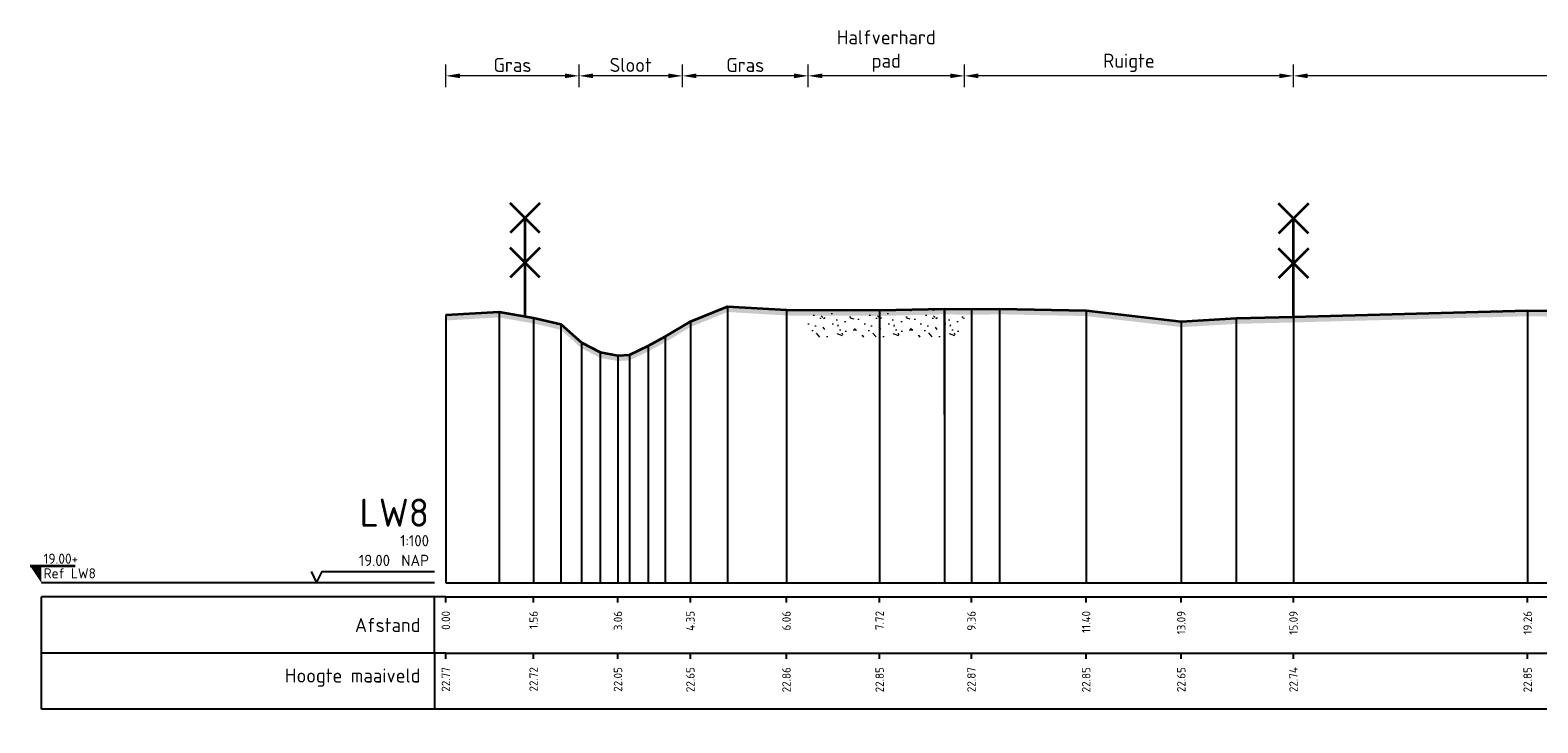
# Model space of a CAD drawing. Header units: metres. Extents: x 173015 to 189682, y 346605 to 348504.
# Tile 126 of 212: x 188872 to 188899, y 348234 to 348246. Entities that reach past the tile are written whole.
import ezdxf
from ezdxf.enums import TextEntityAlignment as Align

# ---------------------------------------------------------------- set-up
doc = ezdxf.new("R2010")
doc.units = ezdxf.units.M
doc.header["$PDMODE"] = 35
doc.header["$PDSIZE"] = 0.075
for name, color, linetype, lineweight in [('B-ME-VH-VERHARDING_HALFVERHARDING-AD', 7, 'Continuous', 18), ('B-XX-IE-TERREINAFSCHEIDING_KUNSTMATIG_RASTERHEKWERK-BESTAAND-AD', 252, 'Continuous', 35), ('X-ME-AL-PROFIEL_HUIDIG MAAIVELD-GD', 252, 'Continuous', 0), ('X-XX-AL-DETAIL1-M-B', 252, 'Continuous', 18), ('X-XX-AL-DWARSPROFIEL_PROFIELLIJN MAAIVELD-GD', 8, 'Continuous', 35)]:
    doc.layers.add(name, color=color, linetype=linetype, lineweight=lineweight)
doc.layers.add('N-WE-OG-HULPLIJN-G', color=50, linetype='Continuous', lineweight=35, plot=False)
doc.layers.add('X-ME-AL-PROFIELRASTER-S', color=7, linetype='Continuous')
doc.styles.add('NLCS-ISO', font='NLCS-ISO.ttf', dxfattribs={"height": 1.8})
doc.styles.add('NLCS-ISO-ANNOTATIVE-T18', font='NLCS-ISO.ttf', dxfattribs={"height": 1.8})
doc.styles.add('NLCS-ISO-M100-T25', font='NLCS-ISO.ttf', dxfattribs={"height": 0.25})
doc.dimstyles.new('NLCS-M100-T25-PIJL_L3_H2', dxfattribs={"dimscale": 0.1, "dimtxt": 2.5, "dimasz": 2.5, "dimexe": 2, "dimexo": 2, "dimgap": 0.7, "dimtad": 1, "dimdec": 3, "dimzin": 0, "dimdsep": 46, "dimtxsty": 'NLCS-ISO-M100-T25', "dimcen": 0, "dimdle": 2, "dimclrd": 256, "dimclre": 256, "dimclrt": 256, "dimazin": 0, "dimtfac": 1, "dimtdec": 3, "dimtofl": 0, "dimtmove": 0, "dimatfit": 3, "dimfxl": 2, "dimfxlon": 1, "dimtfillclr": 256, "dimtolj": 1, "dimtzin": 0, "dimlwd": -1, "dimlwe": -1, "dimarcsym": 0})

# ---------------------------------------------------------------- blocks, each defined once
blk = doc.blocks.new('SAL-PROFIELRASTER-D')
at = {"color": 0, "linetype": 'ByBlock', "lineweight": -2, "flags": 128}
for points in [[(-2, 0), (-72, 0)], [(-24, 2), (-23, 0), (-22, 2), (-2, 2)], [(-72, -12.5), (-72, -2.5)], [(0, -2.5), (-72, -2.5)], [(-2, -12.5), (-2, -2.5)], [(0, -12.5), (-72, -12.5)]]:
    blk.add_lwpolyline(points, dxfattribs=at)
at = {"color": 0, "linetype": 'ByBlock', "lineweight": -2, "style": 'NLCS-ISO-ANNOTATIVE-T18'}
blk.add_text('NAP', height=2, dxfattribs=at).set_placement((-3, 3), align=Align.RIGHT)
blk.add_text('Afstand', height=2.5, dxfattribs=at).set_placement((-4.5, -7.5), align=Align.MIDDLE_RIGHT)
for tag, height, p in [('PROFIELNR', 5, (-3, 10)), ('SCHAAL', 2, (-3, 6.5)), ('NAP', 2, (-9.94, 3))]:
    blk.add_attdef(tag, text='', height=height, dxfattribs=at).set_placement(p, align=Align.RIGHT)
blk = doc.blocks.new('SAL-PROFIELRASTER_BALK_EIND1-D')
at = {"color": 0, "linetype": 'ByBlock', "lineweight": -2, "flags": 128}
for points in [[(0, 0), (1, 0)], [(0, -2.5), (1, -2.5)], [(0, -12.5), (1, -12.5)]]:
    blk.add_lwpolyline(points, dxfattribs=at)
blk = doc.blocks.new('SAL-PROFIELRASTER_BALK-D')
at = {"color": 0, "linetype": 'ByBlock', "lineweight": -2}
for p, q in [((-72, -12.5), (-72, -2.5)), ((-2, -2.5), (-2, -12.5)), ((0, -12.5), (-72, -12.5))]:
    blk.add_line(p, q, dxfattribs=at)
at = {"color": 0, "linetype": 'ByBlock', "lineweight": -2, "style": 'NLCS-ISO-ANNOTATIVE-T18'}
for tag, height, p in [('TITEL1', 2.5, (-4.5, -6.5)), ('TITEL2', 1.5, (-4.5, -9.5))]:
    blk.add_attdef(tag, text='', height=height, dxfattribs=at).set_placement(p, align=Align.MIDDLE_RIGHT)
blk = doc.blocks.new('SAL-PROFIELRASTER_BALK_EIND2-D')
at = {"color": 0, "linetype": 'ByBlock', "lineweight": -2}
blk.add_line((1, -12.5), (0, -12.5), dxfattribs=at)
blk = doc.blocks.new('SAL-PROFIELRASTER_BALK_DATA-D')
at = {"color": 0, "linetype": 'ByBlock', "lineweight": -2}
blk.add_lwpolyline([(0, -3.5), (0, -2.5)], dxfattribs=at)
at = {"color": 0, "linetype": 'ByBlock', "lineweight": -2, "style": 'NLCS-ISO-ANNOTATIVE-T18'}
blk.add_attdef('GETAL', text='', height=1.5, rotation=90, dxfattribs=at).set_placement((0.75, -5), align=Align.RIGHT)
blk = doc.blocks.new('*D112')
at = {"layer": 'Defpoints', "color": 0, "transparency": 16777216}
for p in [(188879.757, 348245.06), (188879.757, 348233.541), (188882.127, 348233.541)]:
    blk.add_point(p, dxfattribs=at)
at = {"layer": 'X-XX-AL-DETAIL1-M-B', "transparency": 16777216}
for p, q in [((188879.757, 348244.86), (188879.757, 348245.26)), ((188882.127, 348244.86), (188882.127, 348245.26)), ((188881.877, 348245.06), (188880.007, 348245.06))]:
    blk.add_line(p, q, dxfattribs=at)
for points in [[(188880.007, 348245.102), (188880.007, 348245.019), (188879.757, 348245.06)], [(188881.877, 348245.102), (188881.877, 348245.019), (188882.127, 348245.06)]]:
    blk.add_solid(points, dxfattribs=at)
at = {"layer": 'X-XX-AL-DETAIL1-M-B', "transparency": 16777216, "insert": (188880.942, 348245.255), "char_height": 0.25, "attachment_point": 5, "style": 'NLCS-ISO-M100-T25'}
blk.add_mtext('\\A1;Gras', dxfattribs=at)
blk = doc.blocks.new('*D113')
at = {"layer": 'Defpoints', "color": 0, "transparency": 16777216}
for p in [(188882.127, 348245.06), (188882.127, 348233.541), (188883.967, 348233.541)]:
    blk.add_point(p, dxfattribs=at)
at = {"layer": 'X-XX-AL-DETAIL1-M-B', "transparency": 16777216}
for p, q in [((188882.127, 348244.86), (188882.127, 348245.26)), ((188883.967, 348244.86), (188883.967, 348245.26)), ((188883.717, 348245.06), (188882.377, 348245.06))]:
    blk.add_line(p, q, dxfattribs=at)
for points in [[(188882.377, 348245.102), (188882.377, 348245.019), (188882.127, 348245.06)], [(188883.717, 348245.102), (188883.717, 348245.019), (188883.967, 348245.06)]]:
    blk.add_solid(points, dxfattribs=at)
at = {"layer": 'X-XX-AL-DETAIL1-M-B', "transparency": 16777216, "insert": (188883.047, 348245.255), "char_height": 0.25, "attachment_point": 5, "style": 'NLCS-ISO-M100-T25'}
blk.add_mtext('\\A1;Sloot', dxfattribs=at)
blk = doc.blocks.new('*D114')
at = {"layer": 'Defpoints', "color": 0, "transparency": 16777216}
for p in [(188883.967, 348245.06), (188883.967, 348233.541), (188886.207, 348233.541)]:
    blk.add_point(p, dxfattribs=at)
at = {"layer": 'X-XX-AL-DETAIL1-M-B', "transparency": 16777216}
for p, q in [((188883.967, 348244.86), (188883.967, 348245.26)), ((188886.207, 348244.86), (188886.207, 348245.26)), ((188885.957, 348245.06), (188884.217, 348245.06))]:
    blk.add_line(p, q, dxfattribs=at)
for points in [[(188884.217, 348245.102), (188884.217, 348245.019), (188883.967, 348245.06)], [(188885.957, 348245.102), (188885.957, 348245.019), (188886.207, 348245.06)]]:
    blk.add_solid(points, dxfattribs=at)
at = {"layer": 'X-XX-AL-DETAIL1-M-B', "transparency": 16777216, "insert": (188885.087, 348245.255), "char_height": 0.25, "attachment_point": 5, "style": 'NLCS-ISO-M100-T25'}
blk.add_mtext('\\A1;Gras', dxfattribs=at)
blk = doc.blocks.new('*D115')
at = {"layer": 'Defpoints', "color": 0, "transparency": 16777216}
for p in [(188886.207, 348245.06), (188886.207, 348233.541), (188888.987, 348233.541)]:
    blk.add_point(p, dxfattribs=at)
at = {"layer": 'X-XX-AL-DETAIL1-M-B', "transparency": 16777216}
for p, q in [((188886.207, 348244.86), (188886.207, 348245.26)), ((188888.987, 348244.86), (188888.987, 348245.26)), ((188888.737, 348245.06), (188886.457, 348245.06))]:
    blk.add_line(p, q, dxfattribs=at)
for points in [[(188886.457, 348245.102), (188886.457, 348245.019), (188886.207, 348245.06)], [(188888.737, 348245.102), (188888.737, 348245.019), (188888.987, 348245.06)]]:
    blk.add_solid(points, dxfattribs=at)
at = {"layer": 'X-XX-AL-DETAIL1-M-B', "transparency": 16777216, "insert": (188887.597, 348245.501), "char_height": 0.25, "attachment_point": 5, "style": 'NLCS-ISO-M100-T25'}
blk.add_mtext('\\A1;Halfverhard\\Ppad', dxfattribs=at)
blk = doc.blocks.new('*D116')
at = {"layer": 'Defpoints', "color": 0, "transparency": 16777216}
for p in [(188888.987, 348245.06), (188888.987, 348233.541), (188894.846, 348233.541)]:
    blk.add_point(p, dxfattribs=at)
at = {"layer": 'X-XX-AL-DETAIL1-M-B', "transparency": 16777216}
for p, q in [((188888.987, 348244.86), (188888.987, 348245.26)), ((188894.846, 348244.86), (188894.846, 348245.26)), ((188894.596, 348245.06), (188889.237, 348245.06))]:
    blk.add_line(p, q, dxfattribs=at)
for points in [[(188889.237, 348245.102), (188889.237, 348245.019), (188888.987, 348245.06)], [(188894.596, 348245.102), (188894.596, 348245.019), (188894.846, 348245.06)]]:
    blk.add_solid(points, dxfattribs=at)
at = {"layer": 'X-XX-AL-DETAIL1-M-B', "transparency": 16777216, "insert": (188891.916, 348245.293), "char_height": 0.25, "attachment_point": 5, "style": 'NLCS-ISO-M100-T25'}
blk.add_mtext('\\A1;Ruigte', dxfattribs=at)
blk = doc.blocks.new('*D117')
at = {"layer": 'Defpoints', "color": 0, "transparency": 16777216}
for p in [(188894.846, 348245.06), (188894.846, 348233.541), (188954.907, 348233.541)]:
    blk.add_point(p, dxfattribs=at)
at = {"layer": 'X-XX-AL-DETAIL1-M-B', "transparency": 16777216}
for p, q in [((188894.846, 348244.86), (188894.846, 348245.26)), ((188954.907, 348244.86), (188954.907, 348245.26)), ((188954.657, 348245.06), (188895.096, 348245.06))]:
    blk.add_line(p, q, dxfattribs=at)
for points in [[(188895.096, 348245.102), (188895.096, 348245.019), (188894.846, 348245.06)], [(188954.657, 348245.102), (188954.657, 348245.019), (188954.907, 348245.06)]]:
    blk.add_solid(points, dxfattribs=at)
at = {"layer": 'X-XX-AL-DETAIL1-M-B', "transparency": 16777216, "insert": (188924.876, 348245.255), "char_height": 0.25, "attachment_point": 5, "style": 'NLCS-ISO-M100-T25', "bg_fill": 3, "box_fill_scale": 1.1, "bg_fill_color": 256, "bg_fill_true_color": 13158600, "bg_fill_transparency": 0}
blk.add_mtext('\\A1;Gras', dxfattribs=at)
blk = doc.blocks.new('raster-t')
at = {"color": 0, "lineweight": -2}
for points in [[(0.53, 2.97), (-0.53, 4.03)], [(0.53, 4.03), (-0.53, 2.97)], [(0, 0), (0, 3.5)], [(0.53, 1.378), (-0.53, 2.439)], [(0.53, 2.439), (-0.53, 1.378)]]:
    blk.add_lwpolyline(points, dxfattribs=at)
blk = doc.blocks.new('SAL-PEILMAAT_INFRACAD_R01-SOD')
blk.add_line((-2, 3), (6, 3))
blk.add_solid([(-2, 3), (0, 3), (0, 0)])
at = {"style": 'NLCS-ISO'}
for tag, p in [('...', (0.4, 3.4)), ('REF', (0.4, 0.8))]:
    blk.add_attdef(tag, p, '', height=1.8, dxfattribs=at)

msp = doc.modelspace()

# ---------------------------------------------------------------- hatches: boundary and pattern name
at = {"layer": 'B-ME-VH-VERHARDING_HALFVERHARDING-AD'}
h = msp.add_hatch(dxfattribs=at)
h.set_pattern_fill('AVH-HALFVERHARDING_SCHELPEN', color=256, scale=0.2, pattern_type=2)
h.set_pattern_definition([(0, (2152.2439, 303.3362), (0, 1), [0, -1]), (0, (2152.2539, 302.9862), (0, 1), [0, -1]), (0, (2152.2839, 303.5262), (0, 1), [0, -1]), (338.1986, (2151.76385, 303.2162), (3.00000027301, -0.9999999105), [0.107703, -5.277462]), (216.8699, (2151.86385, 303.1762), (2.99999991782, 2.00000012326), [0.05, -4.95]), (130.6013, (2151.82385, 303.14621), (5.000000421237, -5.999999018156), [0.092195, -9.127349]), (206.5651, (2151.49385, 303.0262), (-0.99999915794, -1.0000013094), [0.022361, -2.213707]), (326.3099, (2151.47385, 303.0162), (1.99999955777, -1.0000013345), [0.036056, -3.569496]), (108.4349, (2151.50385, 302.9962), (-0.99999840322, 2.0000004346), [0.031623, -3.130655]), (225, (2152.13385, 302.9262), (-2e-16, -1.0000003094), [0.042426, -1.371787]), (0, (2152.1039, 302.8962), (1, 1), [0.06, -0.94]), (135, (2152.16385, 302.8962), (-1.0000003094, 9e-17), [0.042426, -1.371787]), (251.5651, (2152.01385, 303.5662), (0.99999840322, 2.0000004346), [0.031623, -3.130655]), (0, (2152.0039, 303.5362), (1, 1), [0.05, -0.95]), (143.1301, (2152.05385, 303.5362), (-2.99999991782, 2.00000012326), [0.05, -4.95]), (213.6901, (2151.48385, 303.5762), (1.99999955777, 1.0000013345), [0.036056, -3.569496]), (341.5651, (2151.45385, 303.5562), (-2.0000004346, 0.99999840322), [0.063246, -3.099032]), (126.8699, (2151.51385, 303.5362), (2.00000012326, -2.99999991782), [0.05, -4.95]), (0, (2151.7739, 303.5362), (0, 1), [0, -1]), (0, (2151.5039, 303.2762), (0, 1), [0, -1]), (0, (2151.7839, 302.9062), (0, 1), [0, -1]), (0, (2152.0539, 303.2162), (0, 1), [0, -1]), (0, (2151.7639, 303.3862), (0, 1), [0, -1]), (0, (2151.5439, 303.4162), (0, 1), [0, -1]), (0, (2151.6339, 303.3562), (0, 1), [0, -1]), (0, (2151.5939, 303.1162), (0, 1), [0, -1]), (0, (2151.3539, 303.1562), (0, 1), [0, -1]), (0, (2151.3639, 303.3862), (0, 1), [0, -1]), (0, (2151.3339, 303.6062), (0, 1), [0, -1]), (0, (2151.6439, 303.6462), (0, 1), [0, -1]), (0, (2151.8639, 303.6862), (0, 1), [0, -1]), (0, (2152.2139, 303.6462), (0, 1), [0, -1]), (0, (2151.9739, 303.3362), (0, 1), [0, -1]), (0, (2151.8739, 303.5162), (0, 1), [0, -1]), (0, (2151.9539, 303.0362), (0, 1), [0, -1]), (0, (2151.6539, 302.9862), (0, 1), [0, -1]), (0, (2151.9539, 302.7662), (0, 1), [0, -1]), (0, (2151.6239, 302.8262), (0, 1), [0, -1]), (0, (2151.3039, 302.7962), (0, 1), [0, -1]), (0, (2151.4239, 302.7462), (0, 1), [0, -1]), (0, (2151.4339, 302.8862), (0, 1), [0, -1]), (0, (2152.1039, 302.7262), (0, 1), [0, -1]), (0, (2152.2239, 303.1362), (0, 1), [0, -1]), (0, (2152.1739, 303.4362), (0, 1), [0, -1]), (0, (2151.7139, 302.7162), (0, 1), [0, -1])])
h.paths.add_polyline_path([(188886.2066, 348240.8922), (188887.4786, 348240.8869), (188888.6315, 348240.9139), (188888.9866, 348240.9087), (188888.9866, 348240.4087), (188888.6315, 348240.4139), (188887.4786, 348240.3869), (188886.2066, 348240.3922)])
at = {"layer": 'X-ME-AL-PROFIEL_HUIDIG MAAIVELD-GD'}
h = msp.add_hatch(dxfattribs=at)
h.set_pattern_fill('AGR-MAAIVELD', color=256, scale=0.05, pattern_type=2)
h.set_pattern_definition([(45, (2151.29385, 302.6962), (-0.25000007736, 0.25000007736), []), (45, (2151.25814, 302.73192), (0, 0.50000015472), [0.3535535, -0.3535535]), (45, (2151.22242, 302.76764), (0, 0.50000015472), [0.3535535, -0.3535535]), (45, (2151.1862, 302.80385), (0, 0.50000015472), [0.3535535, -0.3535535]), (45, (2151.151, 302.83906), (0, 0.50000015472), [0.3535535, -0.3535535]), (45, (2151.11528, 302.87478), (0, 0.50000015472), [0.3535535, -0.3535535]), (45, (2151.07957, 302.9105), (0, 0.50000015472), [0.3535535, -0.3535535]), (315, (2151.29385, 302.6962), (0.25000007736, 0.25000007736), []), (315, (2151.32957, 302.73192), (0.50000015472, -1e-16), [0.3535535, -0.3535535]), (315, (2151.36528, 302.76764), (0.50000015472, -1e-16), [0.3535535, -0.3535535]), (315, (2151.4015, 302.80385), (0.50000015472, -1e-16), [0.3535535, -0.3535535]), (315, (2151.4367, 302.83906), (0.50000015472, -1e-16), [0.3535535, -0.3535535]), (315, (2151.47242, 302.87478), (0.50000015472, -1e-16), [0.3535535, -0.3535535]), (315, (2151.50814, 302.9105), (0.50000015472, -1e-16), [0.3535535, -0.3535535])])
h.paths.add_polyline_path([(189005.9035, 348240.6809), (189009.4487, 348240.7089), (189013.0669, 348240.7009), (189016.7353, 348240.7329), (189019.853, 348240.7209), (189024.1741, 348240.7779), (189027.434, 348240.7749), (189030.2196, 348240.7849), (189032.5248, 348240.7639), (189034.91, 348240.7879), (189038.3048, 348240.8089), (189038.3048, 348240.9089), (189034.91, 348240.8879), (189032.5248, 348240.8639), (189030.2196, 348240.8849), (189027.434, 348240.8749), (189024.1741, 348240.8779), (189019.853, 348240.8209), (189016.7353, 348240.8329), (189013.0669, 348240.8009), (189009.4487, 348240.8089), (189005.9035, 348240.7809), (189002.9251, 348240.7549), (189000.0108, 348240.7339), (188996.0578, 348240.7289), (188991.7611, 348240.7029), (188987.1574, 348240.7179), (188983.0699, 348240.7319), (188979.7813, 348240.7449), (188975.7618, 348240.7099), (188971.8519, 348240.6939), (188968.5004, 348240.6629), (188965.4597, 348240.7219), (188962.877, 348240.7189), (188959.8642, 348240.7199), (188956.4498, 348240.7379), (188953.314, 348240.7879), (188952.2973, 348240.7659), (188949.618, 348240.7889), (188947.2994, 348240.7969), (188944.8154, 348240.7999), (188942.2166, 348240.7759), (188939.5872, 348240.7959), (188936.6904, 348240.7679), (188933.6006, 348240.7639), (188929.8405, 348240.7549), (188926.5961, 348240.7239), (188923.5392, 348240.7299), (188920.8769, 348240.7699), (188917.3305, 348240.7939), (188913.8125, 348240.7849), (188910.274, 348240.7629), (188906.5656, 348240.7369), (188903.2367, 348240.8129), (188899.0138, 348240.8809), (188894.846, 348240.7699), (188893.827, 348240.7439), (188892.8485, 348240.6869), (188891.1549, 348240.8839), (188889.6127, 348240.9139), (188889.1128, 348240.9069), (188888.6315, 348240.9139), (188887.4786, 348240.8869), (188885.8196, 348240.8939), (188884.7707, 348240.9559), (188884.11, 348240.6879), (188883.6611, 348240.4179), (188883.3571, 348240.2509), (188883.0264, 348240.0949), (188882.8205, 348240.0829), (188882.5023, 348240.1389), (188882.169, 348240.3139), (188881.8064, 348240.6379), (188881.319, 348240.7519), (188880.7058, 348240.8599), (188879.7566, 348240.8049), (188879.7566, 348240.7049), (188880.7058, 348240.7599), (188881.319, 348240.6519), (188881.8064, 348240.5379), (188882.169, 348240.2139), (188882.5023, 348240.0389), (188882.8205, 348239.9829), (188883.0264, 348239.9949), (188883.3571, 348240.1509), (188883.6611, 348240.3179), (188884.11, 348240.5879), (188884.7707, 348240.8559), (188885.8196, 348240.7939), (188887.4786, 348240.7869), (188888.6315, 348240.8139), (188889.1128, 348240.8069), (188889.6127, 348240.8139), (188891.1549, 348240.7839), (188892.8485, 348240.5869), (188893.827, 348240.6439), (188894.846, 348240.6699), (188899.0138, 348240.7809), (188903.2367, 348240.7129), (188906.5656, 348240.6369), (188910.274, 348240.6629), (188913.8125, 348240.6849), (188917.3305, 348240.6939), (188920.8769, 348240.6699), (188923.5392, 348240.6299), (188926.5961, 348240.6239), (188929.8405, 348240.6549), (188933.6006, 348240.6639), (188936.6904, 348240.6679), (188939.5872, 348240.6959), (188942.2166, 348240.6759), (188944.8154, 348240.6999), (188947.2994, 348240.6969), (188949.618, 348240.6889), (188952.2973, 348240.6659), (188953.314, 348240.6879), (188956.4498, 348240.6379), (188959.8642, 348240.6199), (188962.877, 348240.6189), (188965.4597, 348240.6219), (188968.5004, 348240.5629), (188971.8519, 348240.5939), (188975.7618, 348240.6099), (188979.7813, 348240.6449), (188983.0699, 348240.6319), (188987.1574, 348240.6179), (188991.7611, 348240.6029), (188996.0578, 348240.6289), (189000.0108, 348240.6339), (189002.9251, 348240.6549)])

# ---------------------------------------------------------------- linework, layer by layer
at = {"color": 9, "linetype": 'ByBlock', "lineweight": -2}
for points in [[(188880.7058, 348240.8599), (188880.7058, 348238.0339), (188880.7058, 348237.0339), (188880.7058, 348236.0339)], [(188884.7707, 348240.9559), (188884.7707, 348239.0339), (188884.7707, 348238.0339), (188884.7707, 348237.0339), (188884.7707, 348236.0339)], [(188885.8196, 348240.8939), (188885.8196, 348239.0339), (188885.8196, 348238.0339), (188885.8196, 348237.0339), (188885.8196, 348236.0339)], [(188887.4786, 348240.8869), (188887.4786, 348239.0339), (188887.4786, 348238.0339), (188887.4786, 348237.0339), (188887.4786, 348236.0339)], [(188889.1128, 348240.9069), (188889.1128, 348239.0339), (188889.1128, 348238.0339), (188889.1128, 348237.0339), (188889.1128, 348236.0339)], [(188889.6127, 348240.9139), (188889.6127, 348239.0339), (188889.6127, 348238.0339), (188889.6127, 348237.0339), (188889.6127, 348236.0339)], [(188891.1549, 348240.8839), (188891.1549, 348239.0339), (188891.1549, 348238.0339), (188891.1549, 348237.0339), (188891.1549, 348236.0339)], [(188899.0138, 348240.8809), (188899.0138, 348239.0339), (188899.0138, 348238.0339), (188899.0138, 348237.0339), (188899.0138, 348236.0339)], [(188879.7566, 348240.8049), (188879.7566, 348238.0339), (188879.7566, 348237.0339), (188879.7566, 348236.0339)], [(188881.319, 348240.7519), (188881.319, 348238.0339), (188881.319, 348237.0339), (188881.319, 348236.0339)], [(188881.8064, 348240.6379), (188881.8064, 348238.0339), (188881.8064, 348237.0339), (188881.8064, 348236.0339)], [(188884.11, 348240.6879), (188884.11, 348239.0339), (188884.11, 348238.0339), (188884.11, 348237.0339), (188884.11, 348236.0339)], [(188892.8485, 348240.6869), (188892.8485, 348239.0339), (188892.8485, 348238.0339), (188892.8485, 348237.0339), (188892.8485, 348236.0339)], [(188893.827, 348240.7439), (188893.827, 348239.0339), (188893.827, 348238.0339), (188893.827, 348237.0339), (188893.827, 348236.0339)], [(188894.846, 348240.7699), (188894.846, 348239.0339), (188894.846, 348238.0339), (188894.846, 348237.0339), (188894.846, 348236.0339)], [(188882.169, 348240.3139), (188882.169, 348238.0339), (188882.169, 348237.0339), (188882.169, 348236.0339)], [(188883.6611, 348240.4179), (188883.6611, 348239.0339), (188883.6611, 348238.0339), (188883.6611, 348237.0339), (188883.6611, 348236.0339)], [(188882.5023, 348240.1389), (188882.5023, 348238.0339), (188882.5023, 348237.0339), (188882.5023, 348236.0339)], [(188882.8205, 348240.0829), (188882.8205, 348239.0339), (188882.8205, 348238.0339), (188882.8205, 348237.0339), (188882.8205, 348236.0339)], [(188883.0264, 348240.0949), (188883.0264, 348239.0339), (188883.0264, 348238.0339), (188883.0264, 348237.0339), (188883.0264, 348236.0339)], [(188883.3571, 348240.2509), (188883.3571, 348239.0339), (188883.3571, 348238.0339), (188883.3571, 348237.0339), (188883.3571, 348236.0339)], [(188888.6315, 348239.0339), (188888.6315, 348238.0339), (188888.6315, 348237.0339)], [(188888.6315, 348238.0339), (188888.6315, 348237.0339), (188888.6315, 348236.0339)]]:
    msp.add_lwpolyline(points, dxfattribs=at)
msp.add_lwpolyline([(188888.6315, 348239.0339), (188888.6315, 348240.9139)], close=True, dxfattribs=at)
at = {"layer": 'X-XX-AL-DWARSPROFIEL_PROFIELLIJN MAAIVELD-GD'}
msp.add_lwpolyline([(188879.7566, 348240.8049), (188880.7058, 348240.8599), (188881.319, 348240.7519), (188881.8064, 348240.6379), (188882.169, 348240.3139), (188882.5023, 348240.1389), (188882.8205, 348240.0829), (188883.0264, 348240.0949), (188883.3571, 348240.2509), (188883.6611, 348240.4179), (188884.11, 348240.6879), (188884.7707, 348240.9559), (188885.8196, 348240.8939), (188887.4786, 348240.8869), (188888.6315, 348240.9139), (188889.1128, 348240.9069), (188889.6127, 348240.9139), (188891.1549, 348240.8839), (188892.8485, 348240.6869), (188893.827, 348240.7439), (188894.846, 348240.7699), (188899.0138, 348240.8809), (188903.2367, 348240.8129)], dxfattribs=at)

# ---------------------------------------------------------------- block references
at = {"layer": 'B-XX-IE-TERREINAFSCHEIDING_KUNSTMATIG_RASTERHEKWERK-BESTAAND-AD', "xscale": 0.5, "yscale": 0.5, "zscale": 0.5}
for p in [(188881.1666, 348240.7787), (188894.846, 348240.7699)]:
    msp.add_blockref('raster-t', p, dxfattribs=at)
at = {"layer": 'N-WE-OG-HULPLIJN-G', "xscale": 0.1, "yscale": 0.1, "zscale": 0.1}
msp.add_blockref('SAL-PEILMAAT_INFRACAD_R01-SOD', (188872.5566, 348236.0339), dxfattribs=at).add_auto_attribs({'...': '19.00+', 'REF': 'Ref LW8'})
at = {"layer": 'X-ME-AL-PROFIELRASTER-S', "xscale": 0.1, "yscale": 0.1, "zscale": 0.1}
for name, p, values in [('SAL-PROFIELRASTER-D', (188879.7566, 348236.0339), {'PROFIELNR': 'LW8', 'SCHAAL': '1:100', 'NAP': '19.00'}), ('SAL-PROFIELRASTER_BALK_DATA-D', (188879.7566, 348236.0339), {'GETAL': '0.00'}), ('SAL-PROFIELRASTER_BALK_DATA-D', (188881.319, 348236.0339), {'GETAL': '1.56'}), ('SAL-PROFIELRASTER_BALK_DATA-D', (188882.8205, 348236.0339), {'GETAL': '3.06'}), ('SAL-PROFIELRASTER_BALK_DATA-D', (188884.11, 348236.0339), {'GETAL': '4.35'}), ('SAL-PROFIELRASTER_BALK_DATA-D', (188885.8196, 348236.0339), {'GETAL': '6.06'}), ('SAL-PROFIELRASTER_BALK_DATA-D', (188887.4786, 348236.0339), {'GETAL': '7.72'}), ('SAL-PROFIELRASTER_BALK_DATA-D', (188889.1128, 348236.0339), {'GETAL': '9.36'}), ('SAL-PROFIELRASTER_BALK_DATA-D', (188891.1549, 348236.0339), {'GETAL': '11.40'}), ('SAL-PROFIELRASTER_BALK_DATA-D', (188892.8485, 348236.0339), {'GETAL': '13.09'}), ('SAL-PROFIELRASTER_BALK_DATA-D', (188894.846, 348236.0339), {'GETAL': '15.09'}), ('SAL-PROFIELRASTER_BALK_DATA-D', (188899.0138, 348236.0339), {'GETAL': '19.26'}), ('SAL-PROFIELRASTER_BALK-D', (188879.7566, 348235.0339), {'TITEL1': 'Hoogte maaiveld'}), ('SAL-PROFIELRASTER_BALK_DATA-D', (188879.7566, 348235.0339), {'GETAL': '22.77'}), ('SAL-PROFIELRASTER_BALK_DATA-D', (188881.319, 348235.0339), {'GETAL': '22.72'}), ('SAL-PROFIELRASTER_BALK_DATA-D', (188882.8205, 348235.0339), {'GETAL': '22.05'}), ('SAL-PROFIELRASTER_BALK_DATA-D', (188884.11, 348235.0339), {'GETAL': '22.65'}), ('SAL-PROFIELRASTER_BALK_DATA-D', (188885.8196, 348235.0339), {'GETAL': '22.86'}), ('SAL-PROFIELRASTER_BALK_DATA-D', (188887.4786, 348235.0339), {'GETAL': '22.85'}), ('SAL-PROFIELRASTER_BALK_DATA-D', (188889.1128, 348235.0339), {'GETAL': '22.87'}), ('SAL-PROFIELRASTER_BALK_DATA-D', (188891.1549, 348235.0339), {'GETAL': '22.85'}), ('SAL-PROFIELRASTER_BALK_DATA-D', (188892.8485, 348235.0339), {'GETAL': '22.65'}), ('SAL-PROFIELRASTER_BALK_DATA-D', (188894.846, 348235.0339), {'GETAL': '22.74'}), ('SAL-PROFIELRASTER_BALK_DATA-D', (188899.0138, 348235.0339), {'GETAL': '22.85'})]:
    msp.add_blockref(name, p, dxfattribs=at).add_auto_attribs(values)
at = {"layer": 'X-ME-AL-PROFIELRASTER-S', "xscale": 159.7981871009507, "yscale": 0.1, "zscale": 159.7981871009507}
for name, p in [('SAL-PROFIELRASTER_BALK_EIND1-D', (188879.7566, 348236.0339)), ('SAL-PROFIELRASTER_BALK_EIND2-D', (188879.7566, 348235.0339))]:
    msp.add_blockref(name, p, dxfattribs=at)

# ---------------------------------------------------------------- dimensions: what is measured, and where the dimension line sits
at = {"layer": 'X-XX-AL-DETAIL1-M-B'}
for base, p1, p2, text, picture, middle in [((188886.2066, 348245.0603), (188888.9866, 348233.5414), (188886.2066, 348233.5414), 'Halfverhard\\Ppad', '*D115', (188887.5966, 348245.0603)), ((188879.7566, 348245.0603), (188882.1266, 348233.5414), (188879.7566, 348233.5414), 'Gras', '*D112', (188880.9416, 348245.0603)), ((188882.1266, 348245.0603), (188883.9666, 348233.5414), (188882.1266, 348233.5414), 'Sloot', '*D113', (188883.0466, 348245.0603)), ((188883.9666, 348245.0603), (188886.2066, 348233.5414), (188883.9666, 348233.5414), 'Gras', '*D114', (188885.0866, 348245.0603)), ((188888.9866, 348245.0603), (188894.846, 348233.5414), (188888.9866, 348233.5414), 'Ruigte', '*D116', (188891.9163, 348245.0603))]:
    dim = msp.add_linear_dim(base=base, p1=p1, p2=p2, text=text, dimstyle='NLCS-M100-T25-PIJL_L3_H2', dxfattribs=at)
    dim.commit()
    dim.dimension.update_dxf_attribs({"geometry": picture, "text_midpoint": middle, "dimtype": 160})

# ---------------------------------------------------------------- next in the draw order: dimensions: what is measured, and where the dimension line sits
dim = msp.add_linear_dim(base=(188894.846, 348245.0603), p1=(188954.9066, 348233.5414), p2=(188894.846, 348233.5414), text='Gras', dimstyle='NLCS-M100-T25-PIJL_L3_H2', override={"dimtfill": 1}, dxfattribs=at)
dim.commit()
dim.dimension.update_dxf_attribs({"geometry": '*D117', "text_midpoint": (188924.8763, 348245.0603), "dimtype": 160})

doc.saveas('drawing.dxf')
